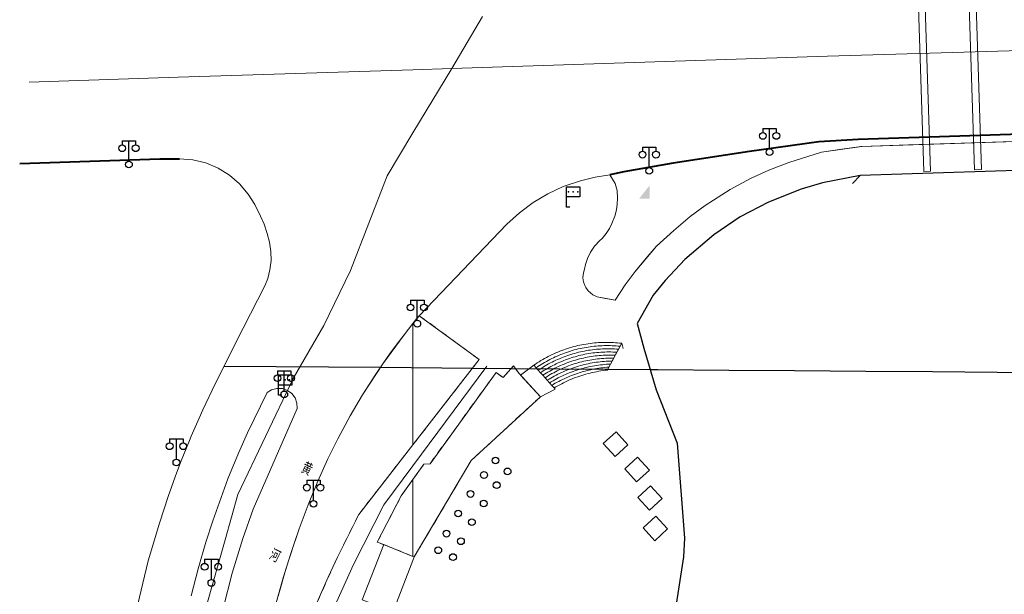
# Model space of a CAD drawing. Extents: x 39508475 to 39522402, y 3783947 to 3795549.
# Tile 223 of 256: x 39517692 to 39517838, y 3791577 to 3791662. Entities that reach past the tile are written whole.
import ezdxf
from ezdxf.enums import TextEntityAlignment as Align

# ---------------------------------------------------------------- set-up
doc = ezdxf.new("R2010")
doc.units = 0
doc.header["$PDSIZE"] = 0.2
doc.linetypes.add('X0', pattern=[4, 3, -1])
doc.linetypes.add('X6', pattern=[2, 1, -1])
doc.layers.get('0').update_dxf_attribs({"linetype": 'CONTINUOUS'})
for name, color, linetype in [('DLSS', 4, 'CONTINUOUS'), ('JCDL_DMD', 30, 'CONTINUOUS'), ('JCDL_JMDD', 1, 'CONTINUOUS'), ('JCDL_JMDD_F', 231, 'CONTINUOUS'), ('JCDL_JMDX_F', 231, 'CONTINUOUS'), ('JCDL_JT_ZJ', 100, 'CONTINUOUS'), ('JCDL_ZBM', 3, 'CONTINUOUS'), ('SXSS', 5, 'CONTINUOUS'), ('断面线', 2, 'CONTINUOUS')]:
    doc.layers.add(name, color=color, linetype=linetype)
for name, color, linetype, lineweight in [('JCDL_JMDX', 1, 'CONTINUOUS', 0), ('JCDL_ZBX', 3, 'CONTINUOUS', 0), ('JCDL_ZBX_F', 7, 'CONTINUOUS', 0)]:
    doc.layers.add(name, color=color, linetype=linetype, lineweight=lineweight)
doc.styles.add('HZ', font='rs', dxfattribs={"width": 0.8, "bigfont": 'hztxt'})
doc.linetypes.add('10422', pattern='A,2,[150,AAA.SHX,S=1,R=0,X=0,Y=1],2,[177,AAA.SHX,S=1,R=0,X=0,Y=0.8],1e-09', length=4)
doc.linetypes.add('X49', pattern='A,0,[5,symbolt.shx,S=1,R=0,X=0,Y=0],-10', length=10)
doc.linetypes.add('X7', pattern='A,6,-1.333,[149,symbolx.shx,S=0.25,R=0,X=0,Y=0],-1.333,[149,symbolx.shx,S=0.25,R=0,X=0,Y=0],-1.333', length=9.999)

# ---------------------------------------------------------------- blocks, each defined once
blk = doc.blocks.new('3521000')
at = {"color": 0}
for p, q in [((-1, 3.5), (1, 3.5)), ((0, 0.5), (0, 3.5))]:
    blk.add_line(p, q, dxfattribs=at)
at = {"color": 0, "linetype": 'Continuous', "flags": 128}
for points in [[(-1, 3.5), (-1, 2.9)], [(1, 3.5), (1, 2.9)]]:
    blk.add_lwpolyline(points, dxfattribs=at)
at = {"color": 0}
for centre in [(-1, 2.4), (1, 2.4), (0, 0)]:
    blk.add_circle(centre, 0.5, dxfattribs=at)
blk = doc.blocks.new('3812000')
at = {"color": 0, "linetype": 'Continuous'}
for p, q in [((0, 3), (2, 3)), ((0, 0), (0, 3)), ((2, 3), (2, 1.5)), ((2, 1.5), (0, 1.5)), ((0.5, 0), (0, 0))]:
    blk.add_line(p, q, dxfattribs=at)
for p in [(0.31, 2.28), (1.01, 2.28), (1.67, 2.27)]:
    blk.add_point(p, dxfattribs=at)
blk = doc.blocks.new('2382100')
at = {"color": 0, "linetype": 'Continuous'}
blk.add_circle((0, 0), 0.5, dxfattribs=at)
blk = doc.blocks.new('8622000')
at = {"linetype": 'Continuous'}
blk.add_hatch(color=0, dxfattribs=at).paths.add_polyline_path([(0.8, 2), (-0.8, 0), (0.8, 0)])

msp = doc.modelspace()

# ---------------------------------------------------------------- linework, layer by layer
at = {"layer": 'DLSS', "linetype": 'Continuous'}
for p, q in [((39517923.871, 3791642.142), (39517816.17, 3791638.54301)), ((39517816.17, 3791638.54301), (39517815.07705, 3791637.37448))]:
    msp.add_line(p, q, dxfattribs=at)
at = {"layer": 'DLSS', "linetype": 'Continuous', "lineweight": 0}
for points in [[(39517825.61814, 3791639.15889), (39517826.61758, 3791639.19229), (39517825.4811, 3791674.19353), (39517824.48167, 3791674.15998), (39517825.61814, 3791639.15889)], [(39517831.99731, 3791674.41237), (39517832.99675, 3791674.44594), (39517834.13326, 3791639.44344), (39517833.13381, 3791639.41004), (39517831.99731, 3791674.41237)], [(39517779.12511, 3791638.65899), (39517779.94858, 3791637.3556), (39517780.21399, 3791636.35599), (39517780.28159, 3791635.18499), (39517780.235, 3791634.33283), (39517780.10956, 3791633.48865), (39517779.87336, 3791632.55825), (39517779.45965, 3791631.46068), (39517779.07106, 3791630.70085), (39517778.61364, 3791629.98033), (39517778.02001, 3791629.226), (39517777.66133, 3791628.91322), (39517776.89035, 3791628.07156), (39517776.30462, 3791627.20459), (39517775.84074, 3791626.26676), (39517775.53735, 3791625.36498), (39517775.396, 3791624.714), (39517775.22447, 3791624.17134), (39517775.15819, 3791623.43198), (39517775.19452, 3791623.03787), (39517775.27687, 3791622.66705), (39517775.43146, 3791622.252), (39517775.57374, 3791621.9693), (39517775.94467, 3791621.45712), (39517776.62124, 3791620.88838), (39517777.25, 3791620.592), (39517779.92, 3791620.103), (39517781.42515, 3791622.35189), (39517782.89967, 3791624.32125), (39517786.06462, 3791628.11881), (39517788.60597, 3791630.42492), (39517791.04813, 3791632.48957), (39517793.23429, 3791634.1265), (39517796.93706, 3791636.50742), (39517799.97279, 3791638.13378), (39517802.65937, 3791639.35737), (39517805.647, 3791640.49799), (39517810.48096, 3791642.01659), (39517816.45347, 3791642.87155), (39517892.52966, 3791645.33842)]]:
    msp.add_lwpolyline(points, dxfattribs=at)
at = {"layer": 'DLSS', "linetype": 'X7', "lineweight": 0}
for points in [[(39517760.30223, 3791662.08547), (39517755.73934, 3791654.41484)], [(39517939.18276, 3791659.97884), (39517811.3769, 3791656.21158), (39517755.73934, 3791654.41485), (39517750, 3791654.2295)], [(39517750, 3791654.2295), (39517715.26348, 3791653.10773), (39517693.20599, 3791652.39542)], [(39517755.73934, 3791654.41485), (39517750, 3791644.86382)], [(39517750, 3791644.86382), (39517746.18006, 3791638.50693), (39517740.76777, 3791624.4842), (39517736.80742, 3791616.35505), (39517732.2569, 3791608.47486), (39517724.07111, 3791591.31965), (39517722.21289, 3791584.63009), (39517719.48807, 3791575.04926), (39517716.84981, 3791561.35541), (39517715.73432, 3791547.191), (39517715.41115, 3791540.40446), (39517716.25882, 3791531.82176), (39517717.77552, 3791520.80047), (39517719.88548, 3791509.44689), (39517721.83255, 3791500)]]:
    msp.add_lwpolyline(points, dxfattribs=at)
at = {"layer": 'DLSS', "linetype": 'Continuous', "lineweight": 40}
for points in [[(39517935.36644, 3791639.01463), (39517934.675, 3791640.66), (39517933.90277, 3791642.00746), (39517932.448, 3791643.682), (39517931.51138, 3791644.50964), (39517930.33706, 3791645.35039), (39517929.07277, 3791646.05992), (39517927.81819, 3791646.59698), (39517924.336, 3791647.546), (39517892.49535, 3791646.38785), (39517815.91453, 3791643.90411), (39517810.093, 3791643.55749), (39517799.79371, 3791642.13263), (39517788.50147, 3791640.39281), (39517781.22896, 3791639.10394), (39517779.12511, 3791638.65899)], [(39517691.79822, 3791640.35052), (39517712.553, 3791641.028), (39517715.45499, 3791641.04601)]]:
    msp.add_lwpolyline(points, dxfattribs=at)
at = {"layer": 'DLSS', "linetype": 'Continuous', "lineweight": 20}
for points in [[(39517715.45499, 3791641.04601), (39517717.42762, 3791640.89523), (39517719.35068, 3791640.43053), (39517721.17469, 3791639.66429), (39517722.85353, 3791638.61735), (39517724.34144, 3791637.31324), (39517725.60267, 3791635.78897), (39517726.6237, 3791634.27004), (39517727.4221, 3791632.56217), (39517727.97566, 3791631.33645), (39517728.4148, 3791629.9942), (39517728.78068, 3791628.67987), (39517728.97288, 3791627.32929), (39517728.99319, 3791625.96524), (39517728.8363, 3791624.60998), (39517728.50646, 3791623.28615), (39517728.103, 3791622.22299), (39517724.865, 3791615.97099), (39517720.73899, 3791607.72799), (39517718.90872, 3791603.86154), (39517718.35467, 3791602.60156), (39517717.19197, 3791599.94334), (39517716.93483, 3791599.30991), (39517715.71501, 3791596.29799), (39517715.03114, 3791594.47587), (39517713.8228, 3791591.1574), (39517712.47501, 3791587.0975), (39517710.8184, 3791581.48228), (39517708.972, 3791573.869)], [(39517779.12511, 3791638.65899), (39517776.99324, 3791638.30341), (39517774.7893, 3791637.75691), (39517772.23517, 3791636.91075), (39517769.95374, 3791635.84102), (39517767.78953, 3791634.55048), (39517765.76523, 3791633.04993), (39517763.90065, 3791631.355), (39517750.935, 3791617.795), (39517750, 3791616.6284)], [(39517750, 3791616.6284), (39517748.68278, 3791614.98491), (39517745.54099, 3791610.68299), (39517742.5565, 3791606.09178), (39517740.72908, 3791602.98866), (39517738.90237, 3791599.57139), (39517737.42017, 3791596.59248), (39517735.94099, 3791593.309), (39517734.48449, 3791589.78361), (39517733.13905, 3791586.21437), (39517731.90561, 3791582.60488), (39517730.79284, 3791578.9565), (39517729.77943, 3791575.27929)]]:
    msp.add_lwpolyline(points, dxfattribs=at)
at = {"layer": 'DLSS', "linetype": 'X6', "lineweight": 0}
for points in [[(39517750, 3791598.6864), (39517759.783, 3791611.30201), (39517750.935, 3791617.795), (39517750.28701, 3791616.996)], [(39517750, 3791593.537), (39517751.62699, 3791595.824), (39517752.52848, 3791595.87829), (39517762.303, 3791609.39699), (39517763.34408, 3791608.64427), (39517764.897, 3791610.35599), (39517765.68, 3791609.30201), (39517768.871, 3791605.807), (39517758.621, 3791596.344), (39517750.198, 3791582.07201), (39517750, 3791582.15257)], [(39517727.609, 3791563.301), (39517732.621, 3791563.27401), (39517735.793, 3791575.25901), (39517738.834, 3791582.053), (39517741.9752, 3791588.33808), (39517750, 3791598.6864)], [(39517750, 3791582.15257), (39517746.14501, 3791583.721), (39517744.727, 3791584.273), (39517748.267, 3791591.101), (39517750, 3791593.537)]]:
    msp.add_lwpolyline(points, dxfattribs=at)
at = {"layer": 'JCDL_JMDX', "color": 6, "linetype": 'Continuous', "lineweight": 0}
for points in [[(39517772.30976, 3791612.7494), (39517772.60394, 3791612.85209), (39517772.89978, 3791612.94989), (39517773.19721, 3791613.04277), (39517773.49613, 3791613.13068), (39517773.79647, 3791613.21363), (39517774.09816, 3791613.29157), (39517774.4011, 3791613.36451), (39517774.7052, 3791613.43239), (39517775.01038, 3791613.49522), (39517775.31656, 3791613.55297), (39517775.62367, 3791613.60565), (39517775.93161, 3791613.65319), (39517776.2403, 3791613.69564), (39517776.54965, 3791613.73295), (39517776.85956, 3791613.76512), (39517777.16997, 3791613.79214), (39517777.4808, 3791613.81401), (39517777.79193, 3791613.8307), (39517778.1033, 3791613.84224), (39517778.41483, 3791613.8486), (39517778.72641, 3791613.84979), (39517779.03798, 3791613.84581), (39517779.34943, 3791613.83664), (39517779.66068, 3791613.82232), (39517779.97166, 3791613.80282), (39517780.28228, 3791613.77818), (39517780.59243, 3791613.74838), (39517780.90201, 3791613.71299), (39517780.89907, 3791613.70751), (39517780.66552, 3791613.27245), (39517780.36896, 3791613.30143), (39517780.07193, 3791613.32522), (39517779.77455, 3791613.34423), (39517779.4769, 3791613.35843), (39517779.17906, 3791613.36787), (39517778.88112, 3791613.37249), (39517778.58314, 3791613.3723), (39517778.28521, 3791613.36733), (39517777.98738, 3791613.35757), (39517777.68975, 3791613.34301), (39517777.3924, 3791613.32364), (39517777.09538, 3791613.2995), (39517776.79881, 3791613.27059), (39517776.50274, 3791613.2369), (39517776.20725, 3791613.19843), (39517775.91241, 3791613.15523), (39517775.61831, 3791613.10727), (39517775.32502, 3791613.0546), (39517775.03262, 3791612.99719), (39517774.74118, 3791612.9351), (39517774.45078, 3791612.86831), (39517774.16149, 3791612.79686), (39517773.87338, 3791612.72076), (39517773.58654, 3791612.64004), (39517773.30104, 3791612.5547), (39517773.01695, 3791612.46477), (39517772.73434, 3791612.37028), (39517772.4533, 3791612.27126), (39517772.17388, 3791612.16771), (39517771.89616, 3791612.05969), (39517771.62023, 3791611.9472), (39517771.34614, 3791611.8303), (39517771.07396, 3791611.709), (39517770.80378, 3791611.58331), (39517770.53565, 3791611.4533), (39517770.26966, 3791611.31899), (39517770.00586, 3791611.18041), (39517769.74432, 3791611.0376), (39517769.48513, 3791610.89059), (39517769.22832, 3791610.73944), (39517768.974, 3791610.58418), (39517768.72219, 3791610.42483), (39517768.473, 3791610.26145), (39517768.22668, 3791610.09373), (39517767.894, 3791610.467), (39517768.15065, 3791610.64367), (39517768.41045, 3791610.8157), (39517768.67306, 3791610.9834), (39517768.93843, 3791611.1467), (39517769.20646, 3791611.30558), (39517769.4771, 3791611.45998), (39517769.75026, 3791611.60989), (39517770.02588, 3791611.75523), (39517770.30387, 3791611.89596), (39517770.58415, 3791612.03207), (39517770.86665, 3791612.16352), (39517771.15131, 3791612.29024), (39517771.43803, 3791612.41224), (39517771.72673, 3791612.52944), (39517772.01733, 3791612.64184), (39517772.30976, 3791612.7494)], [(39517772.73434, 3791612.37028), (39517773.01695, 3791612.46477), (39517773.30104, 3791612.5547), (39517773.58654, 3791612.64004), (39517773.87338, 3791612.72076), (39517774.16149, 3791612.79686), (39517774.45078, 3791612.86831), (39517774.74118, 3791612.9351), (39517775.03262, 3791612.99719), (39517775.32502, 3791613.0546), (39517775.61831, 3791613.10727), (39517775.91241, 3791613.15523), (39517776.20725, 3791613.19843), (39517776.50274, 3791613.2369), (39517776.79881, 3791613.27059), (39517777.09538, 3791613.2995), (39517777.3924, 3791613.32364), (39517777.68975, 3791613.34301), (39517777.98738, 3791613.35757), (39517778.28521, 3791613.36733), (39517778.58314, 3791613.3723), (39517778.88112, 3791613.37249), (39517779.17906, 3791613.36787), (39517779.4769, 3791613.35843), (39517779.77455, 3791613.34423), (39517780.07193, 3791613.32522), (39517780.36896, 3791613.30143), (39517780.66552, 3791613.27245), (39517780.42905, 3791612.83191), (39517780.13205, 3791612.85547), (39517779.83467, 3791612.87378), (39517779.53701, 3791612.88724), (39517779.2392, 3791612.89586), (39517778.94127, 3791612.89961), (39517778.64332, 3791612.8985), (39517778.34543, 3791612.89255), (39517778.04768, 3791612.88173), (39517777.75015, 3791612.86606), (39517777.4529, 3791612.84555), (39517777.15604, 3791612.82019), (39517776.85962, 3791612.79001), (39517776.56375, 3791612.75499), (39517776.26847, 3791612.71515), (39517775.97388, 3791612.6705), (39517775.68006, 3791612.62106), (39517775.38709, 3791612.56684), (39517775.09505, 3791612.50784), (39517774.804, 3791612.4441), (39517774.51401, 3791612.37562), (39517774.22521, 3791612.30242), (39517773.93762, 3791612.22452), (39517773.65135, 3791612.14195), (39517773.36644, 3791612.05472), (39517773.08301, 3791611.96286), (39517772.80111, 3791611.86639), (39517772.52082, 3791611.76535), (39517772.24222, 3791611.65974), (39517771.96538, 3791611.5496), (39517771.69036, 3791611.43497), (39517771.41726, 3791611.31588), (39517771.14612, 3791611.19234), (39517770.87704, 3791611.06441), (39517770.61007, 3791610.9321), (39517770.34531, 3791610.79545), (39517770.0828, 3791610.65452), (39517769.82263, 3791610.50932), (39517769.56486, 3791610.3599), (39517769.30954, 3791610.2063), (39517769.05678, 3791610.04855), (39517768.80662, 3791609.88672), (39517768.55936, 3791609.72048), (39517768.22668, 3791610.09373), (39517768.473, 3791610.26145), (39517768.72219, 3791610.42483), (39517768.974, 3791610.58418), (39517769.22832, 3791610.73944), (39517769.48513, 3791610.89059), (39517769.74432, 3791611.0376), (39517770.00586, 3791611.18041), (39517770.26966, 3791611.31899), (39517770.53565, 3791611.4533), (39517770.80378, 3791611.58331), (39517771.07396, 3791611.709), (39517771.34614, 3791611.8303), (39517771.62023, 3791611.9472), (39517771.89616, 3791612.05969), (39517772.17388, 3791612.16771), (39517772.4533, 3791612.27126), (39517772.73434, 3791612.37028)], [(39517773.14966, 3791611.46062), (39517772.8685, 3791611.36205), (39517772.589, 3791611.25885), (39517772.31122, 3791611.15108), (39517772.03528, 3791611.03874), (39517771.76121, 3791610.92189), (39517771.4891, 3791610.80053), (39517771.21903, 3791610.67471), (39517770.95106, 3791610.54447), (39517770.68528, 3791610.40983), (39517770.42176, 3791610.27083), (39517770.16054, 3791610.12752), (39517769.90173, 3791609.97992), (39517769.64538, 3791609.82809), (39517769.39158, 3791609.67205), (39517769.14035, 3791609.51186), (39517768.89204, 3791609.34722), (39517768.55936, 3791609.72048), (39517768.80662, 3791609.88672), (39517769.05678, 3791610.04855), (39517769.30954, 3791610.2063), (39517769.56486, 3791610.3599), (39517769.82263, 3791610.50932), (39517770.0828, 3791610.65452), (39517770.34531, 3791610.79545), (39517770.61007, 3791610.9321), (39517770.87704, 3791611.06441), (39517771.14612, 3791611.19234), (39517771.41726, 3791611.31588), (39517771.69036, 3791611.43497), (39517771.96538, 3791611.5496), (39517772.24222, 3791611.65974), (39517772.52082, 3791611.76535), (39517772.80111, 3791611.86639), (39517773.08301, 3791611.96286), (39517773.36644, 3791612.05472), (39517773.65135, 3791612.14195), (39517773.93762, 3791612.22452), (39517774.22521, 3791612.30242), (39517774.51401, 3791612.37562), (39517774.804, 3791612.4441), (39517775.09505, 3791612.50784), (39517775.38709, 3791612.56684), (39517775.68006, 3791612.62106), (39517775.97388, 3791612.6705), (39517776.26847, 3791612.71515), (39517776.56375, 3791612.75499), (39517776.85962, 3791612.79001), (39517777.15604, 3791612.82019), (39517777.4529, 3791612.84555), (39517777.75015, 3791612.86606), (39517778.04768, 3791612.88173), (39517778.34543, 3791612.89255), (39517778.64332, 3791612.8985), (39517778.94127, 3791612.89961), (39517779.2392, 3791612.89586), (39517779.53701, 3791612.88724), (39517779.83467, 3791612.87378), (39517780.13205, 3791612.85547), (39517780.42905, 3791612.83191), (39517780.19258, 3791612.39136), (39517779.89517, 3791612.40899), (39517779.59748, 3791612.42132), (39517779.29964, 3791612.42875), (39517779.00171, 3791612.43127), (39517778.70378, 3791612.42889), (39517778.40592, 3791612.42161), (39517778.10823, 3791612.40941), (39517777.81079, 3791612.39234), (39517777.51365, 3791612.37035), (39517777.21692, 3791612.3435), (39517776.92068, 3791612.31174), (39517776.62501, 3791612.27512), (39517776.32996, 3791612.23365), (39517776.03565, 3791612.18732), (39517775.74214, 3791612.13614), (39517775.4495, 3791612.08016), (39517775.15782, 3791612.01935), (39517774.8672, 3791611.95375), (39517774.57769, 3791611.88337), (39517774.28937, 3791611.80825), (39517774.00233, 3791611.72839), (39517773.71666, 3791611.64382), (39517773.43239, 3791611.55456), (39517773.14966, 3791611.46062)], [(39517773.49897, 3791611.05417), (39517773.21694, 3791610.95801), (39517772.93654, 3791610.85719), (39517772.65786, 3791610.75175), (39517772.38096, 3791610.6417), (39517772.10591, 3791610.52708), (39517771.83281, 3791610.4079), (39517771.56172, 3791610.28424), (39517771.29271, 3791610.15609), (39517771.02586, 3791610.0235), (39517770.76126, 3791609.88652), (39517770.49894, 3791609.74516), (39517770.23902, 3791609.59948), (39517769.98154, 3791609.44952), (39517769.72657, 3791609.29529), (39517769.47421, 3791609.13687), (39517769.22472, 3791608.97395), (39517768.89204, 3791609.34722), (39517769.14035, 3791609.51186), (39517769.39158, 3791609.67205), (39517769.64538, 3791609.82809), (39517769.90173, 3791609.97992), (39517770.16054, 3791610.12752), (39517770.42176, 3791610.27083), (39517770.68528, 3791610.40983), (39517770.95106, 3791610.54447), (39517771.21903, 3791610.67471), (39517771.4891, 3791610.80053), (39517771.76121, 3791610.92189), (39517772.03528, 3791611.03874), (39517772.31122, 3791611.15108), (39517772.589, 3791611.25885), (39517772.8685, 3791611.36205), (39517773.14966, 3791611.46062), (39517773.43239, 3791611.55456), (39517773.71666, 3791611.64382), (39517774.00233, 3791611.72839), (39517774.28937, 3791611.80825), (39517774.57769, 3791611.88337), (39517774.8672, 3791611.95375), (39517775.15782, 3791612.01935), (39517775.4495, 3791612.08016), (39517775.74214, 3791612.13614), (39517776.03565, 3791612.18732), (39517776.32996, 3791612.23365), (39517776.62501, 3791612.27512), (39517776.92068, 3791612.31174), (39517777.21692, 3791612.3435), (39517777.51365, 3791612.37035), (39517777.81079, 3791612.39234), (39517778.10823, 3791612.40941), (39517778.40592, 3791612.42161), (39517778.70378, 3791612.42889), (39517779.00171, 3791612.43127), (39517779.29964, 3791612.42875), (39517779.59748, 3791612.42132), (39517779.89517, 3791612.40899), (39517780.19258, 3791612.39136), (39517779.95612, 3791611.9508), (39517779.65835, 3791611.96193), (39517779.36045, 3791611.9677), (39517779.06247, 3791611.96854), (39517778.76454, 3791611.96443), (39517778.4667, 3791611.95538), (39517778.16905, 3791611.94142), (39517777.87169, 3791611.92252), (39517777.57467, 3791611.89868), (39517777.2781, 3791611.86995), (39517776.98203, 3791611.83629), (39517776.68656, 3791611.79773), (39517776.39177, 3791611.75428), (39517776.09775, 3791611.70596), (39517775.80456, 3791611.65278), (39517775.51231, 3791611.59474), (39517775.22104, 3791611.53187), (39517774.93086, 3791611.46418), (39517774.64184, 3791611.39168), (39517774.35407, 3791611.31443), (39517774.06761, 3791611.2324), (39517773.78256, 3791611.14563), (39517773.49897, 3791611.05417)], [(39517772.66535, 3791608.5966), (39517772.39396, 3791608.47221), (39517772.1246, 3791608.34344), (39517771.85737, 3791608.21035), (39517771.59231, 3791608.07297), (39517771.3295, 3791607.93133), (39517771.069, 3791607.78547), (39517770.81089, 3791607.63545), (39517770.55544, 3791607.48092), (39517770.22276, 3791607.85418), (39517770.47669, 3791608.01096), (39517770.73335, 3791608.16323), (39517770.99248, 3791608.31125), (39517771.25397, 3791608.45504), (39517771.51778, 3791608.59454), (39517771.78386, 3791608.7297), (39517772.05209, 3791608.86049), (39517772.32244, 3791608.98688), (39517772.59481, 3791609.10883), (39517772.86914, 3791609.22631), (39517773.14536, 3791609.33928), (39517773.42338, 3791609.44773), (39517773.70314, 3791609.55161), (39517773.98456, 3791609.65092), (39517774.26757, 3791609.7456), (39517774.55209, 3791609.83564), (39517774.83803, 3791609.92104), (39517775.12534, 3791610.00172), (39517775.41393, 3791610.07771), (39517775.70373, 3791610.14897), (39517775.99464, 3791610.21549), (39517776.28661, 3791610.27723), (39517776.57955, 3791610.33419), (39517776.87338, 3791610.38636), (39517777.16803, 3791610.43371), (39517777.46342, 3791610.47623), (39517777.75944, 3791610.51394), (39517778.05606, 3791610.54679), (39517778.35317, 3791610.57478), (39517778.65069, 3791610.59791), (39517778.94856, 3791610.61619), (39517779.24671, 3791610.62917), (39517779.48318, 3791611.06972), (39517779.71965, 3791611.51026), (39517779.95612, 3791611.9508), (39517780.19258, 3791612.39136), (39517780.42905, 3791612.83191), (39517780.66552, 3791613.27245), (39517780.89907, 3791613.70751), (39517779.00499, 3791610.17703), (39517778.70726, 3791610.15503), (39517778.40995, 3791610.12785), (39517778.11313, 3791610.09587), (39517777.81685, 3791610.05911), (39517777.5212, 3791610.01758), (39517777.22628, 3791609.97128), (39517776.93211, 3791609.92024), (39517776.63882, 3791609.86447), (39517776.34647, 3791609.80397), (39517776.05513, 3791609.73877), (39517775.76489, 3791609.66886), (39517775.47579, 3791609.59429), (39517775.18794, 3791609.51508), (39517774.90143, 3791609.43124), (39517774.61628, 3791609.34278), (39517774.3326, 3791609.24973), (39517774.05046, 3791609.15213), (39517773.76992, 3791609.04999), (39517773.49108, 3791608.94333), (39517773.21399, 3791608.8322), (39517772.93872, 3791608.71661), (39517772.66535, 3791608.5966)], [(39517774.06761, 3791611.2324), (39517774.35407, 3791611.31443), (39517774.64184, 3791611.39168), (39517774.93086, 3791611.46418), (39517775.22104, 3791611.53187), (39517775.51231, 3791611.59474), (39517775.80456, 3791611.65278), (39517776.09775, 3791611.70596), (39517776.39177, 3791611.75428), (39517776.68656, 3791611.79773), (39517776.98203, 3791611.83629), (39517777.2781, 3791611.86995), (39517777.57467, 3791611.89868), (39517777.87169, 3791611.92252), (39517778.16905, 3791611.94142), (39517778.4667, 3791611.95538), (39517778.76454, 3791611.96443), (39517779.06247, 3791611.96854), (39517779.36045, 3791611.9677), (39517779.65835, 3791611.96193), (39517779.95612, 3791611.9508), (39517779.71965, 3791611.51026), (39517779.42162, 3791611.51418), (39517779.12358, 3791611.51273), (39517778.8256, 3791611.50634), (39517778.52776, 3791611.495), (39517778.23017, 3791611.47871), (39517777.93288, 3791611.45748), (39517777.63598, 3791611.43133), (39517777.33956, 3791611.40024), (39517777.04369, 3791611.36423), (39517776.74846, 3791611.32332), (39517776.45396, 3791611.27752), (39517776.16025, 3791611.22682), (39517775.86743, 3791611.17127), (39517775.57556, 3791611.11084), (39517775.28475, 3791611.04559), (39517774.99506, 3791610.97551), (39517774.70655, 3791610.90063), (39517774.41935, 3791610.82098), (39517774.13352, 3791610.73657), (39517773.84911, 3791610.64743), (39517773.56622, 3791610.55355), (39517773.28493, 3791610.45501), (39517773.00533, 3791610.35181), (39517772.72747, 3791610.24398), (39517772.45144, 3791610.13155), (39517772.17731, 3791610.01456), (39517771.90517, 3791609.89302), (39517771.63508, 3791609.76698), (39517771.36712, 3791609.63648), (39517771.10137, 3791609.50155), (39517770.83789, 3791609.36222), (39517770.57676, 3791609.21854), (39517770.31806, 3791609.07053), (39517770.06184, 3791608.91826), (39517769.80819, 3791608.76175), (39517769.55741, 3791608.6007), (39517769.22472, 3791608.97396), (39517769.47421, 3791609.13687), (39517769.72657, 3791609.29529), (39517769.98154, 3791609.44952), (39517770.23902, 3791609.59948), (39517770.49894, 3791609.74516), (39517770.76126, 3791609.88652), (39517771.02586, 3791610.0235), (39517771.29271, 3791610.15609), (39517771.56172, 3791610.28424), (39517771.83281, 3791610.4079), (39517772.10591, 3791610.52708), (39517772.38096, 3791610.6417), (39517772.65786, 3791610.75175), (39517772.93654, 3791610.85719), (39517773.21694, 3791610.95801), (39517773.49897, 3791611.05417), (39517773.78256, 3791611.14563), (39517774.06761, 3791611.2324)], [(39517773.91641, 3791610.14917), (39517773.63424, 3791610.05271), (39517773.35372, 3791609.9516), (39517773.07491, 3791609.84585), (39517772.79788, 3791609.73551), (39517772.52271, 3791609.6206), (39517772.24949, 3791609.50115), (39517771.97829, 3791609.3772), (39517771.70916, 3791609.24878), (39517771.44219, 3791609.11594), (39517771.17746, 3791608.97868), (39517770.91505, 3791608.83706), (39517770.65501, 3791608.69113), (39517770.39742, 3791608.5409), (39517770.14235, 3791608.38645), (39517769.89009, 3791608.22744), (39517769.55741, 3791608.6007), (39517769.80819, 3791608.76175), (39517770.06184, 3791608.91826), (39517770.31806, 3791609.07053), (39517770.57676, 3791609.21854), (39517770.83789, 3791609.36222), (39517771.10137, 3791609.50155), (39517771.36712, 3791609.63648), (39517771.63508, 3791609.76698), (39517771.90517, 3791609.89302), (39517772.17731, 3791610.01456), (39517772.45144, 3791610.13155), (39517772.72747, 3791610.24398), (39517773.00533, 3791610.35181), (39517773.28493, 3791610.45501), (39517773.56622, 3791610.55355), (39517773.84911, 3791610.64743), (39517774.13352, 3791610.73657), (39517774.41935, 3791610.82098), (39517774.70655, 3791610.90063), (39517774.99506, 3791610.97551), (39517775.28475, 3791611.04559), (39517775.57556, 3791611.11084), (39517775.86743, 3791611.17127), (39517776.16025, 3791611.22682), (39517776.45396, 3791611.27752), (39517776.74846, 3791611.32332), (39517777.04369, 3791611.36423), (39517777.33956, 3791611.40024), (39517777.63598, 3791611.43133), (39517777.93288, 3791611.45748), (39517778.23017, 3791611.47871), (39517778.52776, 3791611.495), (39517778.8256, 3791611.50634), (39517779.12358, 3791611.51273), (39517779.42162, 3791611.51418), (39517779.71965, 3791611.51026), (39517779.48318, 3791611.06972), (39517779.18502, 3791611.06564), (39517778.88696, 3791611.05623), (39517778.58912, 3791611.04187), (39517778.29155, 3791611.0226), (39517777.99434, 3791610.99841), (39517777.69757, 3791610.9693), (39517777.40133, 3791610.93529), (39517777.10568, 3791610.89638), (39517776.81073, 3791610.85258), (39517776.51653, 3791610.80391), (39517776.22318, 3791610.75038), (39517775.93076, 3791610.692), (39517775.63934, 3791610.62879), (39517775.349, 3791610.56077), (39517775.05985, 3791610.48795), (39517774.77192, 3791610.41036), (39517774.48533, 3791610.32802), (39517774.20012, 3791610.24096), (39517773.91641, 3791610.14917)], [(39517774.83803, 3791609.92104), (39517774.55209, 3791609.83564), (39517774.26757, 3791609.7456), (39517773.98456, 3791609.65092), (39517773.70314, 3791609.55161), (39517773.42338, 3791609.44773), (39517773.14536, 3791609.33928), (39517772.86914, 3791609.22631), (39517772.59481, 3791609.10883), (39517772.32244, 3791608.98688), (39517772.05209, 3791608.86049), (39517771.78386, 3791608.7297), (39517771.51778, 3791608.59454), (39517771.25397, 3791608.45504), (39517770.99248, 3791608.31125), (39517770.73335, 3791608.16323), (39517770.47669, 3791608.01096), (39517770.22276, 3791607.85418), (39517769.89009, 3791608.22744), (39517770.14235, 3791608.38645), (39517770.39742, 3791608.5409), (39517770.65501, 3791608.69113), (39517770.91505, 3791608.83706), (39517771.17746, 3791608.97868), (39517771.44219, 3791609.11594), (39517771.70916, 3791609.24878), (39517771.97829, 3791609.3772), (39517772.24949, 3791609.50115), (39517772.52271, 3791609.6206), (39517772.79788, 3791609.73551), (39517773.07491, 3791609.84585), (39517773.35372, 3791609.9516), (39517773.63424, 3791610.05271), (39517773.91641, 3791610.14917), (39517774.20012, 3791610.24096), (39517774.48533, 3791610.32802), (39517774.77192, 3791610.41036), (39517775.05985, 3791610.48795), (39517775.349, 3791610.56077), (39517775.63934, 3791610.62879), (39517775.93076, 3791610.692), (39517776.22318, 3791610.75038), (39517776.51653, 3791610.80391), (39517776.81073, 3791610.85258), (39517777.10568, 3791610.89638), (39517777.40133, 3791610.93529), (39517777.69757, 3791610.9693), (39517777.99434, 3791610.99841), (39517778.29155, 3791611.0226), (39517778.58912, 3791611.04187), (39517778.88696, 3791611.05623), (39517779.18502, 3791611.06564), (39517779.48318, 3791611.06972), (39517779.24671, 3791610.62917), (39517778.94856, 3791610.61619), (39517778.65069, 3791610.59791), (39517778.35317, 3791610.57478), (39517778.05606, 3791610.54679), (39517777.75944, 3791610.51394), (39517777.46342, 3791610.47623), (39517777.16803, 3791610.43371), (39517776.87338, 3791610.38636), (39517776.57955, 3791610.33419), (39517776.28661, 3791610.27723), (39517775.99464, 3791610.21549), (39517775.70373, 3791610.14897), (39517775.41393, 3791610.07771), (39517775.12534, 3791610.00172), (39517774.83803, 3791609.92104)], [(39517771.075, 3791606.89799), (39517768.871, 3791605.807), (39517765.94099, 3791609.01614), (39517767.894, 3791610.467), (39517768.22668, 3791610.09373), (39517768.55936, 3791609.72048), (39517768.89204, 3791609.34722), (39517769.22472, 3791608.97396), (39517769.55741, 3791608.6007), (39517769.89009, 3791608.22744), (39517770.22276, 3791607.85418), (39517770.55544, 3791607.48092), (39517770.88814, 3791607.10765), (39517771.075, 3791606.89799)], [(39517775.18794, 3791609.51508), (39517775.47579, 3791609.59429), (39517775.76489, 3791609.66886), (39517776.05513, 3791609.73877), (39517776.34647, 3791609.80397), (39517776.63882, 3791609.86447), (39517776.93211, 3791609.92024), (39517777.22628, 3791609.97128), (39517777.5212, 3791610.01758), (39517777.81685, 3791610.05911), (39517778.11313, 3791610.09587), (39517778.40995, 3791610.12785), (39517778.70726, 3791610.15503), (39517779.00499, 3791610.17703), (39517778.77375, 3791609.74807), (39517778.45359, 3791609.71103), (39517778.13411, 3791609.66824), (39517777.8154, 3791609.62019), (39517777.49752, 3791609.56689), (39517777.18056, 3791609.50832), (39517776.86461, 3791609.44454), (39517776.54977, 3791609.37555), (39517776.2361, 3791609.30137), (39517775.9237, 3791609.22202), (39517775.61265, 3791609.1375), (39517775.30304, 3791609.04787), (39517774.99496, 3791608.95314), (39517774.68849, 3791608.85333), (39517774.3837, 3791608.74846), (39517774.08069, 3791608.63858), (39517773.77954, 3791608.52371), (39517773.48032, 3791608.40388), (39517773.18312, 3791608.27912), (39517772.88803, 3791608.14946), (39517772.59512, 3791608.01495), (39517772.30446, 3791607.87562), (39517772.01616, 3791607.73152), (39517771.73027, 3791607.58265), (39517771.44688, 3791607.4291), (39517771.16606, 3791607.27088), (39517770.88814, 3791607.10765), (39517770.55544, 3791607.48092), (39517770.81089, 3791607.63545), (39517771.069, 3791607.78547), (39517771.3295, 3791607.93133), (39517771.59231, 3791608.07297), (39517771.85737, 3791608.21035), (39517772.1246, 3791608.34344), (39517772.39396, 3791608.47221), (39517772.66535, 3791608.5966), (39517772.93872, 3791608.71661), (39517773.21399, 3791608.8322), (39517773.49108, 3791608.94333), (39517773.76992, 3791609.04999), (39517774.05046, 3791609.15213), (39517774.3326, 3791609.24973), (39517774.61628, 3791609.34278), (39517774.90143, 3791609.43124), (39517775.18794, 3791609.51508)], [(39517750, 3791581.55902), (39517747.08701, 3791574.01199), (39517742.479, 3791575.706), (39517745.682, 3791583.90899), (39517750, 3791582.15255)], [(39517750, 3791582.15255), (39517750.198, 3791582.07201), (39517750, 3791581.55902)]]:
    msp.add_lwpolyline(points, dxfattribs=at)
at = {"layer": 'JCDL_JMDX_F', "linetype": 'Continuous', "lineweight": 0}
for points in [[(39517780.90201, 3791613.71299), (39517781.10969, 3791612.94042)], [(39517721.91763, 3791574.45658), (39517723.25762, 3791579.664), (39517724.82934, 3791584.80623), (39517726.359, 3791589.15399), (39517732.847, 3791604.051), (39517732.81653, 3791604.8542), (39517732.55102, 3791605.61294), (39517732.07433, 3791606.26018), (39517731.42853, 3791606.73883), (39517730.6706, 3791607.00662), (39517729.86746, 3791607.03993), (39517729.08995, 3791606.83583), (39517728.407, 3791606.41199), (39517725.52082, 3791600.4681), (39517724.18784, 3791597.44489), (39517722.62625, 3791593.62151), (39517720.37296, 3791587.41001), (39517719.36095, 3791584.26478), (39517718.20464, 3791580.29996), (39517717.17009, 3791576.30166)]]:
    msp.add_lwpolyline(points, dxfattribs=at)
at = {"layer": 'JCDL_ZBM', "linetype": 'Continuous', "lineweight": 0}
for points in [[(39517776.62124, 3791620.88838), (39517775.94467, 3791621.45712), (39517775.57374, 3791621.9693), (39517775.43146, 3791622.252), (39517775.27687, 3791622.66705), (39517775.19452, 3791623.03787), (39517775.15819, 3791623.43198), (39517775.22447, 3791624.17134), (39517775.396, 3791624.714), (39517775.53735, 3791625.36498), (39517775.84074, 3791626.26676), (39517776.30462, 3791627.20459), (39517776.89035, 3791628.07156), (39517777.66133, 3791628.91322), (39517778.02001, 3791629.226), (39517778.61364, 3791629.98033), (39517779.07106, 3791630.70085), (39517779.45965, 3791631.46068), (39517779.87336, 3791632.55825), (39517780.10956, 3791633.48865), (39517780.235, 3791634.33283), (39517780.28159, 3791635.18499), (39517780.21399, 3791636.35599), (39517779.94858, 3791637.3556), (39517779.12511, 3791638.65899), (39517782.12579, 3791639.26288), (39517785.52616, 3791639.86552), (39517791.85841, 3791640.91003), (39517797.75381, 3791641.81834), (39517806.34649, 3791643.03917), (39517810.093, 3791643.55749), (39517814.07245, 3791643.79443), (39517815.91453, 3791643.90411), (39517892.49535, 3791646.38785)], [(39517849.7726, 3791643.9407), (39517823.3442, 3791643.10196), (39517816.45347, 3791642.87155), (39517816.30358, 3791642.8385), (39517815.98053, 3791642.79291), (39517813.45669, 3791642.43664), (39517810.48096, 3791642.01659), (39517805.647, 3791640.49799), (39517802.65937, 3791639.35737), (39517799.97279, 3791638.13378), (39517796.93706, 3791636.50742), (39517793.23429, 3791634.1265), (39517791.04813, 3791632.48957), (39517788.60597, 3791630.42492), (39517786.06462, 3791628.11881), (39517784.7859, 3791626.62652), (39517782.89967, 3791624.32125), (39517781.42515, 3791622.35189), (39517779.92, 3791620.103), (39517778.49735, 3791620.36356), (39517777.25, 3791620.592), (39517776.62124, 3791620.88838)], [(39517759.783, 3791611.30201), (39517750, 3791598.6864), (39517750, 3791616.6284), (39517750.935, 3791617.795), (39517759.783, 3791611.30201)], [(39517730.04599, 3791576.24652), (39517731.168, 3791580.249), (39517732.45765, 3791584.22036), (39517733.13905, 3791586.21437), (39517734.48449, 3791589.78361), (39517735.94099, 3791593.309), (39517737.42017, 3791596.59248), (39517738.90237, 3791599.57139), (39517740.72908, 3791602.98866), (39517742.5565, 3791606.09178), (39517744.48978, 3791609.1301), (39517745.54099, 3791610.68299), (39517746.53355, 3791612.09526), (39517747.66155, 3791613.62353), (39517748.68278, 3791614.98491), (39517750, 3791616.6284), (39517750, 3791598.6864), (39517741.9752, 3791588.33808), (39517738.834, 3791582.053), (39517737.451, 3791579.06), (39517735.793, 3791575.25901)], [(39517765.68, 3791609.30201), (39517768.871, 3791605.807), (39517758.621, 3791596.344), (39517750.198, 3791582.07201), (39517750, 3791582.15257), (39517750, 3791593.537), (39517751.62699, 3791595.824), (39517752.52848, 3791595.87829), (39517762.303, 3791609.39699), (39517763.34408, 3791608.64427), (39517764.897, 3791610.35599), (39517765.68, 3791609.30201)], [(39517717.17009, 3791576.30166), (39517718.20464, 3791580.29996), (39517719.36095, 3791584.26478), (39517720.37296, 3791587.41001), (39517722.62625, 3791593.62151), (39517724.18784, 3791597.44489), (39517725.52082, 3791600.4681), (39517728.407, 3791606.41199), (39517729.08995, 3791606.83583), (39517729.86746, 3791607.03993), (39517730.6706, 3791607.00662), (39517731.42853, 3791606.73883), (39517732.07433, 3791606.26018), (39517732.55102, 3791605.61294), (39517732.81653, 3791604.8542), (39517732.847, 3791604.051), (39517726.359, 3791589.15399), (39517724.82934, 3791584.80623), (39517723.25762, 3791579.664), (39517721.91763, 3791574.45658)], [(39517781.81199, 3791598.68701), (39517779.91099, 3791596.957), (39517778.174, 3791598.865), (39517780.06799, 3791600.60301), (39517781.81199, 3791598.68701)], [(39517783.101, 3791593.191), (39517781.364, 3791595.099), (39517783.258, 3791596.837), (39517785.002, 3791594.921), (39517783.101, 3791593.191)], [(39517750, 3791593.537), (39517750, 3791582.15257), (39517746.14501, 3791583.721), (39517745.67936, 3791583.90227), (39517744.727, 3791584.273), (39517748.267, 3791591.101), (39517750, 3791593.537)], [(39517783.264, 3791590.89), (39517785.15801, 3791592.628), (39517786.90201, 3791590.712), (39517785.00101, 3791588.98199), (39517783.264, 3791590.89)], [(39517785.949, 3791588.129), (39517787.693, 3791586.213), (39517785.792, 3791584.48299), (39517784.05499, 3791586.391), (39517785.949, 3791588.129)]]:
    msp.add_lwpolyline(points, dxfattribs=at)
at = {"layer": 'JCDL_ZBX', "color": 114, "linetype": 'X49', "lineweight": 0, "true_color": 0x009944}
for points in [[(39517760.96104, 3791610.30131), (39517750, 3791595.56837)], [(39517750, 3791595.56837), (39517745.71293, 3791589.80604), (39517741.1942, 3791580.9624), (39517738.2556, 3791574.40165), (39517736.54543, 3791567.93997), (39517734.18547, 3791559.23203), (39517733.66412, 3791554.22643), (39517733.5312, 3791549.05866), (39517734.04059, 3791543.27475), (39517735.43389, 3791536.90077), (39517743.24286, 3791500)]]:
    msp.add_lwpolyline(points, dxfattribs=at)
at = {"layer": 'JCDL_ZBX_F', "color": 114, "linetype": 'X0', "lineweight": 0, "true_color": 0x009944}
for points in [[(39517778.174, 3791598.865), (39517780.06799, 3791600.60301), (39517781.81199, 3791598.68701), (39517779.91099, 3791596.957), (39517778.174, 3791598.865)], [(39517781.364, 3791595.099), (39517783.258, 3791596.837), (39517785.002, 3791594.921), (39517783.101, 3791593.191), (39517781.364, 3791595.099)], [(39517783.264, 3791590.89), (39517785.15801, 3791592.628), (39517786.90201, 3791590.712), (39517785.00101, 3791588.98199), (39517783.264, 3791590.89)], [(39517784.05499, 3791586.391), (39517785.949, 3791588.129), (39517787.693, 3791586.213), (39517785.792, 3791584.48299), (39517784.05499, 3791586.391)]]:
    msp.add_lwpolyline(points, dxfattribs=at)
at = {"layer": 'SXSS', "linetype": '10422', "flags": 128}
msp.add_lwpolyline([(39517816.17, 3791638.54301), (39517810.60847, 3791637.48878), (39517807.43912, 3791636.55721), (39517802.61833, 3791634.63633), (39517798.45121, 3791632.4238), (39517794.53495, 3791629.79263), (39517790.22634, 3791626.12137), (39517787.31228, 3791623.03232), (39517785.53503, 3791620.82785), (39517783.207, 3791616.619), (39517784.19379, 3791612.99735), (39517785.98488, 3791606.8209), (39517789.12295, 3791598.90226), (39517790.17688, 3791584.85268), (39517790.06222, 3791582.08979), (39517788.75987, 3791573.77275), (39517788.00957, 3791570.98092), (39517786.69104, 3791566.32239), (39517784.85173, 3791561.63229), (39517783.16345, 3791558.50106), (39517782.64801, 3791557.10201), (39517781.24405, 3791554.42965), (39517778.78232, 3791550.31746), (39517775.00859, 3791545.13295), (39517772.35614, 3791540.13876), (39517770.7726, 3791536.06988), (39517770.004, 3791529.82001), (39517770.00867, 3791529.25676), (39517770.376, 3791518.681), (39517772.24402, 3791510.01033), (39517774.40066, 3791500), (39517795.49256, 3791396.17244), (39517814.51738, 3791297.55822), (39517823.70386, 3791250), (39517828.707, 3791224.007), (39517828.19699, 3791221.11), (39517825.497, 3791219.43799), (39517813.53153, 3791215.70686), (39517816.217, 3791202.527), (39517817.785, 3791193.116), (39517815.774, 3791192.681), (39517816.83101, 3791187.793), (39517818.76547, 3791188.4172), (39517820.122, 3791182.12799), (39517821.53201, 3791178.561), (39517823.753, 3791167.596), (39517824.76242, 3791167.6686), (39517841.45499, 3791166.98801), (39517842.8443, 3791166.3787), (39517843.488, 3791165.00501), (39517856.53016, 3791113.96335), (39517875.90001, 3791037.523), (39517876.794, 3791034.65901), (39517878.75199, 3791030.761), (39517883.266, 3791024.221), (39517900.22052, 3791000), (39517904.365, 3790995.04401), (39517904.80975, 3790995.28725), (39517905.43285, 3790995.54879), (39517906.24759, 3790995.77072), (39517906.91725, 3790995.86133), (39517907.42394, 3790995.87767), (39517907.93011, 3790995.84959), (39517908.26535, 3790995.80629), (39517909.56404, 3790995.44054), (39517910.02373, 3790995.22682), (39517911.14042, 3790994.4696), (39517911.73699, 3790993.87201), (39517923.21273, 3790977.19934), (39517923.43595, 3790976.77449), (39517923.71712, 3790976.02621), (39517923.82891, 3790975.55949), (39517923.89675, 3790975.08438), (39517923.92005, 3790974.60502), (39517923.88154, 3790973.96646), (39517923.80081, 3790973.49337), (39517923.50931, 3790972.57995), (39517923.37495, 3790972.28951), (39517922.96256, 3790971.60474), (39517922.66589, 3790971.22749), (39517921.71701, 3790970.37301), (39517924.02323, 3790966.95305), (39517926.15883, 3790964.13508), (39517927.28, 3790962.768), (39517993.85778, 3790890.23909), (39518000, 3790883.54785), (39518050.778, 3790828.23101), (39518062.54804, 3790817.03487), (39518136.40542, 3790751.45125), (39518145.353, 3790743.506), (39518148.27331, 3790741.33894), (39518218.73395, 3790694.66785), (39518273.905, 3790658.736), (39518396.16042, 3790606.11569), (39518465.49128, 3790576.35928), (39518468.57274, 3790575.65727), (39518473.25818, 3790574.94152), (39518478.69369, 3790574.26968), (39518486.83399, 3790573.14416), (39518500, 3790571.42848), (39518524.74501, 3790568.12), (39518526.10412, 3790567.85256), (39518527.0525, 3790567.22675), (39518527.783, 3790566.19899), (39518528.411, 3790565.331), (39518529.241, 3790564.422), (39518550.364, 3790540.806), (39518557.42522, 3790532.54403), (39518570.02901, 3790517.79699), (39518580.30214, 3790500.46116), (39518582.18624, 3790501.31972)], dxfattribs=at)
at = {"layer": '断面线', "color": 1, "flags": 128}
msp.add_lwpolyline([(39517722.04365, 3791610.33446), (39517745.18215, 3791610.1529), (39517758.80899, 3791610.04597), (39517764.5747, 3791610.00073), (39517778.85031, 3791609.88871), (39517785.12909, 3791609.83944), (39517786.26848, 3791609.8305), (39517796.7584, 3791609.74819), (39517806.4922, 3791609.67181), (39517817.02773, 3791609.58914), (39517826.89794, 3791609.51169), (39517836.45185, 3791609.43672), (39517846.31642, 3791609.35932)], dxfattribs=at)

# ---------------------------------------------------------------- block references
at = {"layer": 'JCDL_DMD'}
msp.add_blockref('8622000', (39517784.252, 3791635.10899), dxfattribs=at)
at = {"layer": 'JCDL_JMDD'}
for p in [(39517762.226, 3791596.35599), (39517764.009, 3791594.742), (39517760.51701, 3791594.206), (39517762.39499, 3791592.71099), (39517758.521, 3791591.39899), (39517760.47601, 3791589.993), (39517756.696, 3791588.505), (39517758.73201, 3791587.228), (39517754.972, 3791585.523), (39517757.106, 3791584.394), (39517753.746, 3791583.065), (39517755.931, 3791582.054)]:
    msp.add_blockref('2382100', p, dxfattribs=at)
at = {"layer": 'JCDL_JMDD_F'}
for name, p in [('3521000', (39517802.785, 3791642.02499)), ('3521000', (39517707.963, 3791640.192)), ('3521000', (39517784.97501, 3791639.249)), ('3812000', (39517772.721, 3791633.878)), ('3521000', (39517750.64401, 3791616.61601)), ('3521000', (39517730.951, 3791606.142)), ('3812000', (39517730.08, 3791606.021)), ('3521000', (39517714.99001, 3791596.065)), ('3521000', (39517735.28901, 3791589.935)), ('3521000', (39517720.16899, 3791578.221))]:
    msp.add_blockref(name, p, dxfattribs=at)

# ---------------------------------------------------------------- texts
at = {"layer": 'JCDL_JT_ZJ', "linetype": 'Continuous', "lineweight": 0, "style": 'HZ', "width": 0.8}
for s, p in [('黄', (39517733.0583, 3791594.1439)), ('河', (39517728.3058, 3791581.2789))]:
    msp.add_text(s, height=1.8, rotation=334.3003845, dxfattribs=at).set_placement(p, align=Align.BOTTOM_LEFT)

doc.saveas('drawing.dxf')
